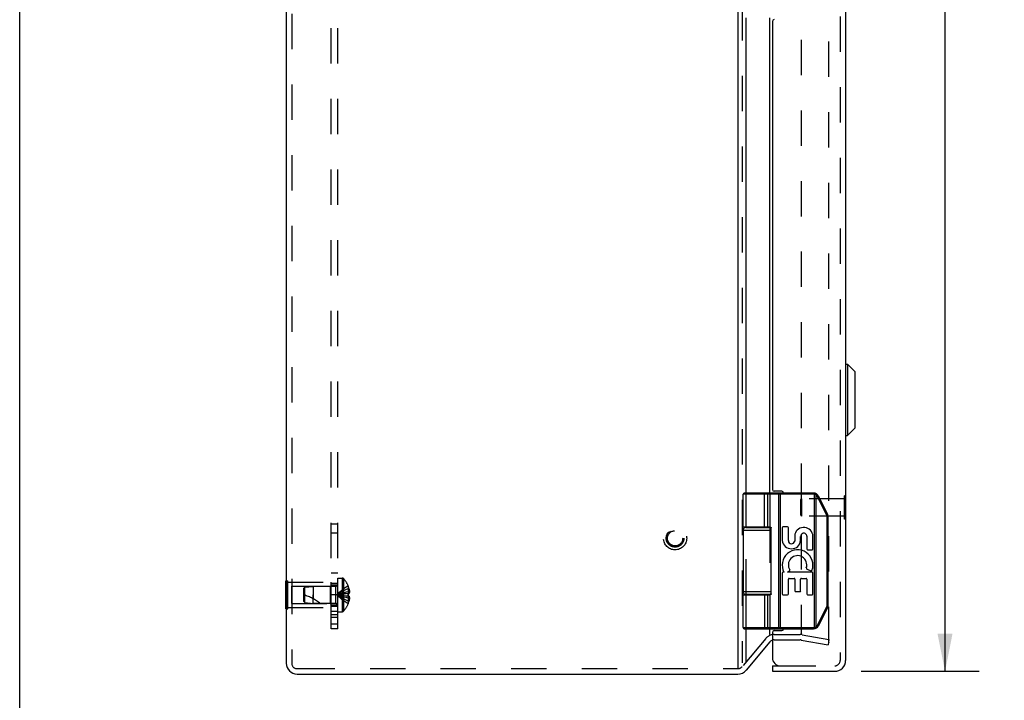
# Model space of a CAD drawing. Header units: inches. Extents: x 0 to 71, y 0 to 45.9.
# Tile 2 of 11: x 0 to 10.9, y 15.6 to 23.1. Entities that reach past the tile are written whole.
import ezdxf

# ---------------------------------------------------------------- set-up
doc = ezdxf.new("R2010")
doc.units = ezdxf.units.IN
doc.header["$LTSCALE"] = 3.902609
doc.header["$MEASUREMENT"] = 0
doc.linetypes.add('HIDDEN', pattern=[0.2, 0.1, -0.1])
doc.layers.get('0').update_dxf_attribs({"linetype": 'CONTINUOUS'})
for name, color, linetype in [('DEFAULT_2', 8, 'HIDDEN'), ('DIMENSIONS', 7, 'CONTINUOUS'), ('DOOR_ASSEMBLY', 7, 'CONTINUOUS'), ('SUBPANEL', 7, 'CONTINUOUS')]:
    doc.layers.add(name, color=color, linetype=linetype)
doc.styles.get("Standard").update_dxf_attribs({"font": 'arial.ttf'})
doc.dimstyles.new('DIMSTYLE_1', dxfattribs={"dimtxt": 0.313043, "dimasz": 0.417391, "dimexe": 0.09, "dimexo": 0.07, "dimgap": 0.0375, "dimtad": 0, "dimtih": 1, "dimtoh": 1, "dimzin": 4, "dimdsep": 46, "dimtxsty": 'Standard', "dimblk": '_FILLED', "dimblk1": '_FILLED', "dimblk2": '_FILLED', "dimcen": 0.09, "dimadec": 3, "dimazin": 1, "dimtfac": 1, "dimtdec": 3, "dimtofl": 0, "dimtmove": 0, "dimatfit": 3, "dimldrblk": '_FILLED', "dimfxl": 0, "dimtolj": 1, "dimtzin": 4, "dimarcsym": 0})

# ---------------------------------------------------------------- blocks, each defined once
blk = doc.blocks.new('_FILLED')
at = {"color": 0, "linetype": 'ByBlock'}
blk.add_solid([(0, 0), (-1, 0.2), (-1, -0.2)], dxfattribs=at)
blk = doc.blocks.new('*D14')
at = {"layer": 'DIMENSIONS', "color": 2, "linetype": 'Continuous'}
for p, q in [((9.303, 31.854), (10.606, 31.854)), ((10.23, 31.854), (10.23, 24.484)), ((10.23, 15.914), (10.23, 23.389)), ((9.303, 15.914), (10.606, 15.914))]:
    blk.add_line(p, q, dxfattribs=at)
at = {"layer": 'DIMENSIONS', "color": 2, "linetype": 'Continuous', "xscale": 0.4173913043, "yscale": 0.4173913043, "zscale": 0.4173913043}
for p, rotation in [((10.23, 31.854), 90), ((10.23, 15.914), 270)]:
    blk.add_blockref('_FILLED', p, dxfattribs=dict(at, rotation=rotation))
at = {"layer": 'DIMENSIONS', "color": 2, "linetype": 'Continuous', "insert": (10.23, 24.328), "char_height": 0.313, "width": 1.31036, "attachment_point": 2, "line_spacing_factor": 0.9}
blk.add_mtext('15.94\\PDOOR', dxfattribs=at)

msp = doc.modelspace()

# ---------------------------------------------------------------- linework, layer by layer
at = {"color": 7, "linetype": 'Continuous'}
for p, q in [((0, 0), (0, 45.913)), ((2.943, 16.915), (2.947, 16.915)), ((2.943, 16.603), (2.943, 16.915)), ((2.943, 16.759), (2.947, 16.759)), ((2.943, 16.603), (2.947, 16.603))]:
    msp.add_line(p, q, dxfattribs=at)
at = {"color": 3, "linetype": 'Continuous'}
for p, q in [((7.94, 31.863), (7.94, 15.945)), ((2.947, 31.764), (2.947, 16.004)), ((8.032, 17.884), (8.032, 23.134)), ((8.295, 17.884), (8.295, 23.134)), ((8.032, 17.504), (8.032, 17.509)), ((8.295, 17.504), (8.295, 17.508)), ((8.032, 16.759), (8.032, 16.764)), ((8.295, 16.759), (8.295, 16.764)), ((8.032, 16.009), (8.032, 16.384)), ((8.295, 16.322), (8.295, 16.384)), ((8.295, 16.24), (8.032, 15.926)), ((3.067, 15.884), (7.94, 15.884))]:
    msp.add_line(p, q, dxfattribs=at)
for centre, radius, start, end in [((8.341, 16.201), 0.06, 108.8115, 140), ((3.067, 16.004), 0.12, 180, 270), ((7.94, 16.004), 0.12, 270, 320)]:
    msp.add_arc(centre, radius, start, end, dxfattribs=at)
at = {"layer": 'DEFAULT_2', "color": 8, "linetype": 'HIDDEN'}
for p, q in [((7.986, 31.859), (7.986, 16.009)), ((3.007, 31.764), (3.007, 16.004)), ((8.64, 31.478), (8.64, 16.333)), ((8.947, 16.237), (8.947, 31.53)), ((8.032, 17.509), (8.032, 17.884)), ((8.295, 17.884), (8.295, 17.508)), ((8.032, 16.764), (8.032, 17.504)), ((8.295, 17.504), (8.295, 16.764)), ((2.947, 16.915), (2.964, 16.915)), ((2.964, 16.603), (2.964, 16.915)), ((2.964, 16.899), (3.443, 16.899)), ((3.443, 16.619), (3.443, 16.899)), ((3.518, 16.945), (3.564, 16.945)), ((3.518, 16.572), (3.518, 16.945)), ((3.564, 16.945), (3.564, 16.572)), ((3.579, 16.939), (3.579, 16.578)), ((3.005, 16.854), (3.433, 16.854)), ((3.005, 16.854), (3.005, 16.664)), ((3.143, 16.833), (3.153, 16.844)), ((3.143, 16.685), (3.143, 16.833)), ((3.153, 16.844), (3.243, 16.853)), ((3.153, 16.674), (3.153, 16.844)), ((3.49, 16.853), (3.243, 16.853)), ((3.243, 16.853), (3.243, 16.759)), ((3.433, 16.854), (3.443, 16.864)), ((3.433, 16.854), (3.433, 16.664)), ((3.49, 16.853), (3.49, 16.665)), ((3.566, 16.767), (3.546, 16.764)), ((3.587, 16.77), (3.566, 16.767)), ((3.609, 16.772), (3.587, 16.77)), ((3.631, 16.774), (3.609, 16.772)), ((3.631, 16.858), (3.631, 16.857)), ((3.631, 16.858), (3.631, 16.858)), ((3.631, 16.857), (3.631, 16.774)), ((3.631, 16.827), (3.641, 16.827)), ((3.631, 16.793), (3.646, 16.793)), ((3.631, 16.774), (3.631, 16.774)), ((3.631, 16.774), (3.641, 16.774)), ((3.631, 16.771), (3.631, 16.774)), ((2.947, 16.759), (2.964, 16.759)), ((3.005, 16.664), (3.433, 16.664)), ((3.143, 16.685), (3.153, 16.674)), ((3.153, 16.674), (3.243, 16.665)), ((3.243, 16.759), (3.243, 16.717)), ((3.243, 16.665), (3.243, 16.759)), ((3.49, 16.665), (3.243, 16.665)), ((3.433, 16.664), (3.443, 16.654)), ((3.631, 16.743), (3.609, 16.745)), ((3.631, 16.759), (3.631, 16.761)), ((3.631, 16.756), (3.631, 16.759)), ((3.631, 16.743), (3.631, 16.746)), ((3.641, 16.743), (3.631, 16.743)), ((3.631, 16.743), (3.631, 16.743)), ((3.631, 16.743), (3.631, 16.66)), ((3.631, 16.724), (3.646, 16.724)), ((3.631, 16.69), (3.641, 16.69)), ((3.631, 16.66), (3.631, 16.659)), ((3.631, 16.659), (3.631, 16.659)), ((8.032, 16.384), (8.032, 16.759)), ((8.295, 16.759), (8.295, 16.384)), ((2.947, 16.603), (2.964, 16.603)), ((2.964, 16.619), (3.443, 16.619)), ((3.518, 16.572), (3.564, 16.572)), ((8.249, 16.278), (7.986, 15.965)), ((8.341, 16.321), (8.629, 16.321)), ((8.341, 16.261), (8.629, 16.261)), ((8.64, 16.26), (8.937, 16.208)), ((8.65, 16.319), (8.947, 16.267)), ((8.947, 16.267), (8.937, 16.208)), ((3.067, 15.944), (3.093, 15.944)), ((3.093, 15.944), (7.92, 15.944)), ((7.92, 15.944), (7.94, 15.944))]:
    msp.add_line(p, q, dxfattribs=at)
for points in [[(3.631, 16.858), (3.609, 16.844), (3.587, 16.829), (3.566, 16.813), (3.546, 16.796), (3.526, 16.778), (3.507, 16.759)], [(3.631, 16.827), (3.609, 16.818), (3.587, 16.807), (3.566, 16.796), (3.546, 16.785), (3.526, 16.772), (3.507, 16.759)], [(3.631, 16.793), (3.609, 16.789), (3.587, 16.783), (3.566, 16.778), (3.546, 16.772), (3.526, 16.765), (3.507, 16.759)], [(3.546, 16.764), (3.526, 16.762), (3.507, 16.759)], [(3.546, 16.764), (3.526, 16.762), (3.507, 16.759)], [(3.631, 16.774), (3.631, 16.771), (3.631, 16.769), (3.631, 16.766), (3.631, 16.764), (3.631, 16.761), (3.631, 16.759)], [(3.631, 16.764), (3.631, 16.766), (3.631, 16.769)], [(3.641, 16.827), (3.642, 16.823), (3.643, 16.819), (3.644, 16.814), (3.644, 16.81), (3.645, 16.806), (3.645, 16.802), (3.646, 16.798), (3.646, 16.793)], [(3.646, 16.793), (3.646, 16.791), (3.645, 16.789), (3.645, 16.786), (3.644, 16.784), (3.644, 16.782), (3.643, 16.779), (3.642, 16.777), (3.641, 16.774)], [(3.587, 16.747), (3.566, 16.75), (3.546, 16.753), (3.526, 16.756), (3.507, 16.759)], [(3.631, 16.724), (3.609, 16.728), (3.587, 16.734), (3.566, 16.739), (3.546, 16.745), (3.526, 16.752), (3.507, 16.759)], [(3.631, 16.69), (3.609, 16.699), (3.587, 16.71), (3.566, 16.721), (3.546, 16.733), (3.526, 16.745), (3.507, 16.759)], [(3.631, 16.659), (3.609, 16.673), (3.587, 16.688), (3.566, 16.704), (3.546, 16.721), (3.526, 16.739), (3.507, 16.759)], [(3.609, 16.745), (3.587, 16.748), (3.566, 16.75), (3.546, 16.753), (3.526, 16.756), (3.507, 16.759)], [(3.631, 16.759), (3.631, 16.756), (3.631, 16.753), (3.631, 16.751), (3.631, 16.748), (3.631, 16.746), (3.631, 16.743)], [(3.631, 16.748), (3.631, 16.751), (3.631, 16.753)], [(3.641, 16.743), (3.642, 16.74), (3.643, 16.738), (3.644, 16.735), (3.644, 16.733), (3.645, 16.731), (3.645, 16.728), (3.646, 16.726), (3.646, 16.724)], [(3.646, 16.724), (3.646, 16.719), (3.645, 16.715), (3.645, 16.711), (3.644, 16.707), (3.644, 16.703), (3.643, 16.698), (3.642, 16.694), (3.641, 16.69)], [(8.939, 16.229), (8.939, 16.229), (8.938, 16.23)], [(8.941, 16.23), (8.94, 16.229), (8.939, 16.229)], [(8.947, 16.237), (8.947, 16.237), (8.947, 16.236), (8.947, 16.235), (8.947, 16.235), (8.946, 16.234), (8.946, 16.233), (8.946, 16.233), (8.945, 16.232), (8.945, 16.232), (8.944, 16.231), (8.944, 16.231), (8.943, 16.23), (8.943, 16.23), (8.942, 16.23), (8.941, 16.23), (8.941, 16.23)]]:
    msp.add_lwpolyline(points, dxfattribs=at)
for radius in [0.128, 0.0981, 0.094, 0.084]:
    msp.add_circle((7.246, 17.384), radius, dxfattribs=at)
for centre, radius, start, end in [((3.49, 16.881), 0.0282, 270, 360), ((3.564, 16.925), 0.02, 43.5138, 90), ((3.389, 16.759), 0.262, 22.3613, 43.5138), ((3.389, 16.759), 0.261, 15.1941, 22.0894), ((2.973, 16.213), 0.571, 52.1862, 72.6646), ((3.49, 16.636), 0.0282, 0, 90), ((3.389, 16.759), 0.262, 316.4862, 337.6387), ((3.389, 16.759), 0.261, 337.9106, 344.8059), ((3.564, 16.592), 0.02, 270, 316.4862), ((8.341, 16.201), 0.12, 90, 140), ((8.341, 16.201), 0.06, 90, 108.8115), ((8.629, 16.201), 0.12, 80, 90), ((8.629, 16.201), 0.06, 80, 90), ((3.067, 16.004), 0.06, 180, 270), ((7.94, 16.004), 0.06, 270, 320)]:
    msp.add_arc(centre, radius, start, end, dxfattribs=at)
at = {"layer": 'DOOR_ASSEMBLY', "color": 8, "linetype": 'HIDDEN'}
for p, q in [((9.071, 31.734), (9.071, 16.034)), ((8.635, 17.808), (8.645, 17.818)), ((8.635, 17.64), (8.635, 17.808)), ((9.117, 17.818), (8.645, 17.818)), ((8.645, 17.818), (8.645, 17.63)), ((9.131, 17.852), (9.117, 17.852)), ((9.117, 17.596), (9.117, 17.852)), ((8.635, 17.64), (8.645, 17.63)), ((9.117, 17.63), (8.645, 17.63)), ((9.131, 17.596), (9.117, 17.596)), ((8.411, 15.974), (9.011, 15.974))]:
    msp.add_line(p, q, dxfattribs=at)
at = {"layer": 'DOOR_ASSEMBLY', "color": 3, "linetype": 'Continuous'}
for p, q in [((9.131, 31.734), (9.131, 16.034)), ((8.321, 23.094), (8.321, 17.924)), ((8.426, 17.904), (8.341, 17.904)), ((8.321, 16.344), (8.321, 16.064)), ((8.341, 16.364), (8.426, 16.364)), ((8.321, 15.914), (9.011, 15.914))]:
    msp.add_line(p, q, dxfattribs=at)
at = {"layer": 'DOOR_ASSEMBLY', "color": 7, "linetype": 'Continuous'}
for p, q in [((9.134, 19.308), (9.153, 19.308)), ((9.134, 18.519), (9.134, 19.308)), ((9.153, 19.308), (9.236, 19.224)), ((9.153, 19.308), (9.153, 18.519)), ((9.236, 18.603), (9.236, 19.224)), ((9.238, 18.608), (9.238, 19.219)), ((9.134, 18.519), (9.153, 18.519)), ((9.153, 18.519), (9.236, 18.603)), ((8.776, 17.871), (7.998, 17.871)), ((7.998, 17.509), (7.998, 17.871)), ((8.776, 17.884), (8.011, 17.884)), ((8.229, 17.884), (8.229, 17.884)), ((8.229, 17.884), (8.229, 17.884)), ((8.229, 17.884), (8.229, 17.884)), ((8.229, 17.884), (8.229, 17.884)), ((8.229, 17.883), (8.229, 17.884)), ((8.229, 17.883), (8.229, 17.883)), ((8.235, 17.509), (8.235, 17.871)), ((8.235, 17.509), (8.235, 17.871)), ((8.271, 17.509), (8.271, 17.871)), ((8.391, 17.879), (8.391, 17.879)), ((8.391, 17.878), (8.391, 17.879)), ((8.392, 17.878), (8.391, 17.878)), ((8.391, 17.878), (8.391, 17.878)), ((8.392, 17.877), (8.392, 17.878)), ((8.392, 17.876), (8.392, 17.877)), ((8.392, 17.876), (8.392, 17.876)), ((8.392, 17.876), (8.392, 17.876)), ((8.392, 17.875), (8.392, 17.876)), ((8.392, 17.875), (8.392, 17.875)), ((8.392, 17.874), (8.392, 17.875)), ((8.392, 17.874), (8.392, 17.874)), ((8.392, 17.874), (8.392, 17.874)), ((8.392, 17.873), (8.392, 17.874)), ((8.392, 17.873), (8.392, 17.873)), ((8.392, 17.872), (8.392, 17.873)), ((8.392, 17.872), (8.392, 17.872)), ((8.392, 17.871), (8.392, 17.872)), ((8.392, 17.871), (8.392, 17.871)), ((8.392, 16.397), (8.392, 17.871)), ((8.411, 16.384), (8.411, 17.884)), ((8.776, 17.871), (8.776, 17.884)), ((8.788, 17.869), (8.791, 17.882)), ((8.788, 16.398), (8.788, 17.869)), ((8.805, 17.863), (8.806, 17.863)), ((8.805, 17.862), (8.805, 17.863)), ((8.805, 16.405), (8.805, 17.862)), ((8.806, 17.864), (8.807, 17.865)), ((8.806, 17.864), (8.806, 17.864)), ((8.806, 17.863), (8.806, 17.864)), ((8.807, 17.866), (8.808, 17.867)), ((8.807, 17.866), (8.807, 17.866)), ((8.807, 17.866), (8.807, 17.866)), ((8.807, 17.865), (8.807, 17.866)), ((8.807, 17.865), (8.807, 17.865)), ((8.808, 17.868), (8.809, 17.868)), ((8.808, 17.868), (8.808, 17.868)), ((8.808, 17.867), (8.808, 17.868)), ((8.808, 17.867), (8.808, 17.867)), ((8.808, 17.867), (8.808, 17.867)), ((8.809, 17.87), (8.809, 17.87)), ((8.809, 17.869), (8.809, 17.87)), ((8.809, 17.869), (8.809, 17.869)), ((8.809, 17.869), (8.809, 17.869)), ((8.809, 17.868), (8.809, 17.869)), ((8.809, 17.868), (8.809, 17.868)), ((8.822, 17.843), (8.823, 17.844)), ((8.923, 17.641), (8.822, 17.843)), ((8.822, 17.843), (8.822, 17.843)), ((8.823, 17.844), (8.824, 17.844)), ((8.824, 17.844), (8.825, 17.845)), ((8.825, 17.845), (8.826, 17.845)), ((8.825, 17.845), (8.825, 17.845)), ((8.826, 17.845), (8.827, 17.846)), ((8.827, 17.846), (8.828, 17.846)), ((8.827, 17.846), (8.827, 17.846)), ((8.828, 17.847), (8.829, 17.847)), ((8.828, 17.847), (8.828, 17.847)), ((8.828, 17.846), (8.828, 17.847)), ((8.829, 17.847), (8.83, 17.847)), ((8.829, 17.847), (8.829, 17.847)), ((8.829, 17.847), (8.829, 17.847)), ((8.83, 17.848), (8.83, 17.848)), ((8.83, 17.848), (8.83, 17.848)), ((8.83, 17.848), (8.83, 17.848)), ((8.83, 17.847), (8.83, 17.848)), ((8.933, 17.647), (8.832, 17.849)), ((9.135, 17.852), (9.131, 17.852)), ((9.135, 17.596), (9.135, 17.852)), ((8.923, 17.641), (8.924, 17.642)), ((8.923, 17.641), (8.923, 17.641)), ((8.924, 17.642), (8.925, 17.642)), ((8.925, 17.642), (8.926, 17.642)), ((8.926, 17.643), (8.927, 17.643)), ((8.926, 17.642), (8.926, 17.643)), ((8.927, 17.643), (8.928, 17.643)), ((8.928, 17.644), (8.929, 17.644)), ((8.928, 17.643), (8.928, 17.644)), ((8.929, 17.644), (8.93, 17.644)), ((8.929, 17.644), (8.929, 17.644)), ((8.93, 17.645), (8.931, 17.645)), ((8.93, 17.645), (8.93, 17.645)), ((8.93, 17.645), (8.93, 17.645)), ((8.93, 17.644), (8.93, 17.645)), ((8.931, 17.646), (8.931, 17.646)), ((8.931, 17.645), (8.931, 17.646)), ((8.931, 17.645), (8.931, 17.645)), ((8.931, 17.645), (8.931, 17.645)), ((8.928, 17.619), (8.939, 17.619)), ((8.928, 16.648), (8.928, 17.619)), ((8.939, 16.648), (8.939, 17.619)), ((9.135, 17.596), (9.131, 17.596)), ((7.998, 17.474), (8.309, 17.474)), ((7.998, 17.474), (7.998, 16.794)), ((8.028, 17.504), (8.307, 17.504)), ((8.078, 17.509), (8.078, 17.504)), ((8.234, 17.509), (8.234, 17.504)), ((8.309, 16.769), (8.309, 17.499)), ((8.43, 17.501), (8.43, 17.36)), ((8.49, 17.51), (8.438, 17.51)), ((8.499, 17.359), (8.499, 17.501)), ((8.569, 17.428), (8.569, 17.353)), ((8.634, 17.361), (8.634, 17.404)), ((8.703, 17.406), (8.703, 17.267)), ((8.77, 17.267), (8.77, 17.406)), ((8.711, 17.258), (8.762, 17.258)), ((8.43, 17), (8.43, 16.769)), ((8.45, 17.009), (8.438, 17.009)), ((8.487, 17.009), (8.513, 17.027)), ((8.762, 17.009), (8.487, 17.009)), ((8.704, 17.043), (8.749, 17.024)), ((8.77, 16.769), (8.77, 17)), ((8.499, 16.769), (8.499, 16.933)), ((8.507, 16.941), (8.562, 16.941)), ((8.57, 16.933), (8.57, 16.803)), ((8.634, 16.803), (8.634, 16.933)), ((8.642, 16.941), (8.694, 16.941)), ((8.703, 16.933), (8.703, 16.769)), ((8.309, 16.794), (7.998, 16.794)), ((8.579, 16.795), (8.626, 16.795)), ((7.998, 16.759), (8.289, 16.759)), ((7.998, 16.397), (7.998, 16.759)), ((8.307, 16.764), (8.028, 16.764)), ((8.078, 16.764), (8.078, 16.759)), ((8.234, 16.764), (8.234, 16.759)), ((8.271, 16.397), (8.271, 16.759)), ((8.438, 16.76), (8.49, 16.76)), ((8.711, 16.76), (8.762, 16.76)), ((8.822, 16.424), (8.923, 16.626)), ((8.832, 16.418), (8.933, 16.62)), ((8.923, 16.626), (8.924, 16.626)), ((8.924, 16.626), (8.925, 16.625)), ((8.925, 16.625), (8.925, 16.625)), ((8.925, 16.625), (8.926, 16.625)), ((8.926, 16.625), (8.926, 16.624)), ((8.926, 16.624), (8.927, 16.624)), ((8.927, 16.624), (8.928, 16.624)), ((8.928, 16.648), (8.939, 16.648)), ((8.928, 16.624), (8.928, 16.623)), ((8.928, 16.623), (8.929, 16.623)), ((8.929, 16.623), (8.929, 16.623)), ((8.929, 16.623), (8.93, 16.623)), ((8.93, 16.623), (8.93, 16.622)), ((8.93, 16.622), (8.93, 16.622)), ((8.93, 16.622), (8.93, 16.622)), ((8.93, 16.622), (8.931, 16.622)), ((8.931, 16.622), (8.931, 16.622)), ((8.931, 16.622), (8.931, 16.622)), ((8.931, 16.622), (8.931, 16.622)), ((7.998, 16.397), (8.776, 16.397)), ((8.011, 16.384), (8.776, 16.384)), ((8.229, 16.384), (8.229, 16.384)), ((8.229, 16.384), (8.229, 16.384)), ((8.229, 16.384), (8.229, 16.384)), ((8.229, 16.384), (8.229, 16.384)), ((8.229, 16.384), (8.229, 16.384)), ((8.229, 16.384), (8.229, 16.384)), ((8.229, 16.384), (8.229, 16.384)), ((8.392, 16.389), (8.391, 16.389)), ((8.391, 16.389), (8.391, 16.389)), ((8.391, 16.389), (8.391, 16.388)), ((8.392, 16.397), (8.392, 16.396)), ((8.392, 16.396), (8.392, 16.396)), ((8.392, 16.396), (8.392, 16.395)), ((8.392, 16.395), (8.392, 16.395)), ((8.392, 16.395), (8.392, 16.394)), ((8.392, 16.394), (8.392, 16.394)), ((8.392, 16.394), (8.392, 16.394)), ((8.392, 16.394), (8.392, 16.393)), ((8.392, 16.393), (8.392, 16.393)), ((8.392, 16.393), (8.392, 16.392)), ((8.392, 16.392), (8.392, 16.392)), ((8.392, 16.392), (8.392, 16.391)), ((8.392, 16.391), (8.392, 16.391)), ((8.392, 16.391), (8.392, 16.391)), ((8.392, 16.39), (8.392, 16.39)), ((8.392, 16.39), (8.392, 16.389)), ((8.776, 16.397), (8.776, 16.384)), ((8.788, 16.398), (8.791, 16.385)), ((8.805, 16.405), (8.805, 16.404)), ((8.805, 16.404), (8.806, 16.404)), ((8.806, 16.404), (8.806, 16.403)), ((8.806, 16.403), (8.806, 16.403)), ((8.806, 16.403), (8.807, 16.402)), ((8.807, 16.402), (8.807, 16.402)), ((8.807, 16.402), (8.807, 16.401)), ((8.807, 16.401), (8.807, 16.401)), ((8.807, 16.401), (8.807, 16.401)), ((8.807, 16.401), (8.808, 16.4)), ((8.808, 16.4), (8.808, 16.4)), ((8.808, 16.4), (8.808, 16.4)), ((8.808, 16.4), (8.808, 16.399)), ((8.808, 16.399), (8.808, 16.399)), ((8.808, 16.399), (8.809, 16.399)), ((8.809, 16.399), (8.809, 16.399)), ((8.809, 16.398), (8.809, 16.398)), ((8.809, 16.398), (8.809, 16.398)), ((8.822, 16.424), (8.823, 16.423)), ((8.823, 16.423), (8.823, 16.423)), ((8.823, 16.423), (8.824, 16.423)), ((8.824, 16.423), (8.825, 16.422)), ((8.825, 16.422), (8.826, 16.422)), ((8.826, 16.422), (8.826, 16.422)), ((8.826, 16.422), (8.827, 16.421)), ((8.827, 16.421), (8.827, 16.421)), ((8.827, 16.421), (8.828, 16.421)), ((8.828, 16.421), (8.828, 16.42)), ((8.828, 16.42), (8.828, 16.42)), ((8.828, 16.42), (8.829, 16.42)), ((8.829, 16.42), (8.829, 16.42)), ((8.829, 16.42), (8.829, 16.42)), ((8.829, 16.42), (8.83, 16.42)), ((8.83, 16.42), (8.83, 16.42)), ((8.83, 16.42), (8.83, 16.419)), ((8.83, 16.419), (8.83, 16.419)), ((8.321, 15.974), (8.411, 15.974)), ((8.321, 15.974), (8.321, 15.914))]:
    msp.add_line(p, q, dxfattribs=at)
for points in [[(8.235, 17.871), (8.235, 17.871), (8.235, 17.871), (8.235, 17.871), (8.235, 17.872), (8.235, 17.872), (8.235, 17.872), (8.235, 17.872), (8.235, 17.872), (8.235, 17.873), (8.235, 17.873), (8.235, 17.873), (8.235, 17.873), (8.235, 17.874), (8.235, 17.874), (8.235, 17.874), (8.235, 17.874), (8.235, 17.874), (8.235, 17.875), (8.235, 17.875), (8.235, 17.875), (8.235, 17.875), (8.235, 17.875), (8.235, 17.876), (8.235, 17.876), (8.235, 17.876), (8.235, 17.876), (8.234, 17.876), (8.234, 17.877), (8.234, 17.877), (8.234, 17.877), (8.234, 17.877), (8.234, 17.877), (8.234, 17.878), (8.234, 17.878), (8.234, 17.878), (8.234, 17.878), (8.234, 17.878), (8.234, 17.878), (8.234, 17.879), (8.234, 17.879), (8.234, 17.879), (8.234, 17.879), (8.233, 17.879), (8.233, 17.879), (8.233, 17.88), (8.233, 17.88), (8.233, 17.88), (8.233, 17.88), (8.233, 17.88), (8.233, 17.88), (8.233, 17.88), (8.233, 17.881), (8.233, 17.881), (8.233, 17.881), (8.233, 17.881), (8.232, 17.881), (8.232, 17.881), (8.232, 17.881), (8.232, 17.881), (8.232, 17.882), (8.232, 17.882), (8.232, 17.882), (8.232, 17.882), (8.232, 17.882), (8.232, 17.882), (8.231, 17.882), (8.231, 17.882), (8.231, 17.882), (8.231, 17.883), (8.231, 17.883), (8.231, 17.883), (8.231, 17.883), (8.231, 17.883), (8.231, 17.883), (8.231, 17.883), (8.23, 17.883), (8.23, 17.883), (8.23, 17.883), (8.23, 17.883), (8.23, 17.883), (8.23, 17.883), (8.23, 17.883), (8.23, 17.883), (8.23, 17.883), (8.23, 17.883), (8.229, 17.883)], [(8.235, 17.871), (8.235, 17.871), (8.235, 17.871), (8.235, 17.871), (8.235, 17.872), (8.235, 17.872), (8.235, 17.872), (8.235, 17.872), (8.235, 17.872), (8.235, 17.873), (8.235, 17.873), (8.235, 17.873), (8.235, 17.873), (8.235, 17.874), (8.235, 17.874), (8.235, 17.874), (8.235, 17.874), (8.235, 17.874), (8.235, 17.875), (8.235, 17.875), (8.235, 17.875), (8.235, 17.875), (8.235, 17.875), (8.235, 17.876), (8.235, 17.876), (8.235, 17.876), (8.235, 17.876), (8.235, 17.876), (8.234, 17.877), (8.234, 17.877), (8.234, 17.877), (8.234, 17.877), (8.234, 17.877), (8.234, 17.878), (8.234, 17.878), (8.234, 17.878), (8.234, 17.878), (8.234, 17.878), (8.234, 17.878), (8.234, 17.879), (8.234, 17.879), (8.234, 17.879), (8.234, 17.879), (8.234, 17.879), (8.233, 17.879), (8.233, 17.88), (8.233, 17.88), (8.233, 17.88), (8.233, 17.88), (8.233, 17.88), (8.233, 17.88), (8.233, 17.88), (8.233, 17.881), (8.233, 17.881), (8.233, 17.881), (8.233, 17.881), (8.232, 17.881), (8.232, 17.881), (8.232, 17.881), (8.232, 17.881), (8.232, 17.882), (8.232, 17.882), (8.232, 17.882), (8.232, 17.882), (8.232, 17.882), (8.232, 17.882), (8.232, 17.882), (8.231, 17.882), (8.231, 17.882), (8.231, 17.883), (8.231, 17.883), (8.231, 17.883), (8.231, 17.883), (8.231, 17.883), (8.231, 17.883), (8.231, 17.883), (8.231, 17.883), (8.23, 17.883), (8.23, 17.883), (8.23, 17.883), (8.23, 17.883), (8.23, 17.883), (8.23, 17.883), (8.23, 17.883), (8.23, 17.883), (8.23, 17.883), (8.229, 17.883), (8.229, 17.883)], [(8.271, 17.871), (8.271, 17.871), (8.271, 17.871), (8.271, 17.871), (8.271, 17.871), (8.271, 17.872), (8.271, 17.872), (8.271, 17.872), (8.271, 17.872), (8.271, 17.872), (8.271, 17.873), (8.271, 17.873), (8.271, 17.873), (8.271, 17.873), (8.271, 17.874), (8.271, 17.874), (8.271, 17.874), (8.271, 17.874), (8.271, 17.874), (8.271, 17.875), (8.271, 17.875), (8.271, 17.875), (8.271, 17.875), (8.27, 17.875), (8.27, 17.876), (8.27, 17.876), (8.27, 17.876), (8.27, 17.876), (8.27, 17.876), (8.27, 17.877), (8.27, 17.877), (8.27, 17.877), (8.27, 17.877), (8.27, 17.877), (8.27, 17.878), (8.27, 17.878), (8.269, 17.878), (8.269, 17.878), (8.269, 17.878), (8.269, 17.878), (8.269, 17.879), (8.269, 17.879), (8.269, 17.879), (8.269, 17.879), (8.269, 17.879), (8.269, 17.879), (8.268, 17.88), (8.268, 17.88), (8.268, 17.88), (8.268, 17.88), (8.268, 17.88), (8.268, 17.88), (8.268, 17.88), (8.268, 17.881), (8.267, 17.881), (8.267, 17.881), (8.267, 17.881), (8.267, 17.881), (8.267, 17.881), (8.267, 17.881), (8.267, 17.881), (8.266, 17.882), (8.266, 17.882), (8.266, 17.882), (8.266, 17.882), (8.266, 17.882), (8.266, 17.882), (8.266, 17.882), (8.265, 17.882), (8.265, 17.882), (8.265, 17.883), (8.265, 17.883), (8.265, 17.883), (8.265, 17.883), (8.265, 17.883), (8.264, 17.883), (8.264, 17.883), (8.264, 17.883), (8.264, 17.883), (8.264, 17.883), (8.264, 17.883), (8.263, 17.883), (8.263, 17.883), (8.263, 17.883), (8.263, 17.883), (8.263, 17.883), (8.263, 17.883), (8.262, 17.883), (8.262, 17.883), (8.262, 17.883), (8.262, 17.884), (8.262, 17.884), (8.262, 17.884), (8.262, 17.884), (8.261, 17.884)], [(8.391, 17.879), (8.391, 17.879), (8.391, 17.879), (8.391, 17.88), (8.391, 17.88), (8.391, 17.88), (8.391, 17.88), (8.391, 17.88), (8.391, 17.88), (8.391, 17.88), (8.391, 17.881), (8.391, 17.881), (8.391, 17.881), (8.391, 17.881), (8.391, 17.881), (8.391, 17.881), (8.391, 17.881), (8.391, 17.881), (8.391, 17.882), (8.391, 17.882), (8.391, 17.882), (8.391, 17.882), (8.391, 17.882), (8.391, 17.882), (8.391, 17.882), (8.391, 17.882), (8.391, 17.882), (8.391, 17.883), (8.391, 17.883), (8.391, 17.883), (8.391, 17.883), (8.391, 17.883), (8.39, 17.883), (8.39, 17.883), (8.39, 17.883), (8.39, 17.883), (8.39, 17.883), (8.39, 17.883), (8.39, 17.883), (8.39, 17.883), (8.39, 17.883), (8.39, 17.883), (8.39, 17.883), (8.39, 17.883), (8.39, 17.883), (8.39, 17.883), (8.39, 17.883), (8.39, 17.884), (8.39, 17.884), (8.39, 17.884), (8.39, 17.884), (8.39, 17.884)], [(8.392, 17.877), (8.392, 17.877), (8.392, 17.877)], [(8.805, 17.862), (8.804, 17.863), (8.804, 17.863), (8.803, 17.863), (8.803, 17.863), (8.802, 17.864), (8.802, 17.864), (8.801, 17.864), (8.801, 17.864), (8.8, 17.865), (8.8, 17.865), (8.799, 17.865), (8.799, 17.865), (8.798, 17.866), (8.798, 17.866), (8.797, 17.866), (8.797, 17.866), (8.796, 17.867), (8.795, 17.867), (8.795, 17.867), (8.794, 17.867), (8.794, 17.867), (8.793, 17.868), (8.793, 17.868), (8.792, 17.868), (8.792, 17.868), (8.791, 17.868), (8.79, 17.868), (8.79, 17.869), (8.789, 17.869), (8.789, 17.869), (8.788, 17.869), (8.788, 17.869)], [(8.822, 17.843), (8.822, 17.844), (8.821, 17.844), (8.821, 17.845), (8.821, 17.845), (8.82, 17.846), (8.82, 17.846), (8.82, 17.846), (8.82, 17.847), (8.819, 17.847), (8.819, 17.848), (8.819, 17.848), (8.819, 17.849), (8.818, 17.849), (8.818, 17.85), (8.818, 17.85), (8.817, 17.85), (8.817, 17.851), (8.817, 17.851), (8.816, 17.852), (8.816, 17.852), (8.816, 17.853), (8.815, 17.853), (8.815, 17.853), (8.815, 17.854), (8.814, 17.854), (8.814, 17.855), (8.814, 17.855), (8.813, 17.855), (8.813, 17.856), (8.812, 17.856), (8.812, 17.857), (8.812, 17.857), (8.811, 17.857), (8.811, 17.858), (8.81, 17.858), (8.81, 17.858), (8.81, 17.859), (8.809, 17.859), (8.809, 17.859), (8.808, 17.86), (8.808, 17.86), (8.808, 17.86), (8.807, 17.861), (8.807, 17.861), (8.806, 17.861), (8.806, 17.862), (8.805, 17.862), (8.805, 17.862)], [(8.809, 17.87), (8.809, 17.87), (8.81, 17.87), (8.81, 17.87), (8.81, 17.87), (8.81, 17.87), (8.81, 17.871), (8.81, 17.871), (8.81, 17.871), (8.81, 17.871), (8.81, 17.871), (8.81, 17.871), (8.81, 17.871), (8.81, 17.871), (8.81, 17.871), (8.81, 17.872), (8.81, 17.872), (8.81, 17.872), (8.81, 17.872), (8.81, 17.872), (8.81, 17.872), (8.81, 17.872), (8.81, 17.872), (8.81, 17.872), (8.81, 17.872), (8.81, 17.872), (8.81, 17.872), (8.81, 17.872), (8.81, 17.873), (8.81, 17.873), (8.81, 17.873), (8.81, 17.873), (8.81, 17.873), (8.81, 17.873), (8.81, 17.873), (8.81, 17.873), (8.81, 17.873), (8.81, 17.873), (8.81, 17.873), (8.81, 17.873), (8.81, 17.873), (8.81, 17.873), (8.81, 17.873), (8.81, 17.873)], [(8.83, 17.848), (8.83, 17.848), (8.83, 17.848), (8.831, 17.848), (8.831, 17.848), (8.831, 17.848), (8.831, 17.848), (8.831, 17.848), (8.831, 17.848), (8.831, 17.848), (8.831, 17.848), (8.831, 17.848), (8.831, 17.849), (8.831, 17.849), (8.831, 17.849), (8.831, 17.849), (8.831, 17.849), (8.831, 17.849), (8.831, 17.849), (8.831, 17.849), (8.831, 17.849), (8.832, 17.849), (8.832, 17.849), (8.832, 17.849), (8.832, 17.849), (8.832, 17.849), (8.832, 17.849), (8.832, 17.849), (8.832, 17.849), (8.832, 17.849), (8.832, 17.849)], [(8.928, 17.619), (8.928, 17.619), (8.928, 17.62), (8.928, 17.62), (8.928, 17.621), (8.928, 17.622), (8.928, 17.622), (8.928, 17.623), (8.928, 17.623), (8.928, 17.624), (8.928, 17.624), (8.928, 17.625), (8.928, 17.625), (8.928, 17.626), (8.928, 17.626), (8.927, 17.627), (8.927, 17.627), (8.927, 17.628), (8.927, 17.629), (8.927, 17.629), (8.927, 17.63), (8.927, 17.63), (8.927, 17.631), (8.927, 17.631), (8.926, 17.632), (8.926, 17.632), (8.926, 17.633), (8.926, 17.633), (8.926, 17.634), (8.926, 17.634), (8.925, 17.635), (8.925, 17.635), (8.925, 17.636), (8.925, 17.636), (8.925, 17.637), (8.924, 17.637), (8.924, 17.638), (8.924, 17.638), (8.924, 17.639), (8.924, 17.639), (8.923, 17.64), (8.923, 17.64), (8.923, 17.641)], [(8.931, 17.646), (8.932, 17.646), (8.932, 17.646), (8.932, 17.646), (8.932, 17.646), (8.932, 17.646), (8.932, 17.646), (8.932, 17.646), (8.932, 17.646), (8.932, 17.646), (8.932, 17.646), (8.932, 17.646), (8.932, 17.646), (8.932, 17.646), (8.932, 17.646), (8.932, 17.646), (8.932, 17.646), (8.933, 17.646), (8.933, 17.646), (8.933, 17.646), (8.933, 17.647), (8.933, 17.647), (8.933, 17.647), (8.933, 17.647), (8.933, 17.647), (8.933, 17.647), (8.933, 17.647), (8.933, 17.647), (8.933, 17.647), (8.933, 17.647), (8.933, 17.647)], [(7.998, 17.509), (8.289, 17.509), (8.29, 17.509), (8.291, 17.509), (8.291, 17.508), (8.292, 17.508), (8.293, 17.508), (8.293, 17.508), (8.294, 17.508), (8.294, 17.508), (8.295, 17.508), (8.296, 17.508), (8.296, 17.508), (8.297, 17.508), (8.297, 17.508), (8.297, 17.508), (8.298, 17.508), (8.298, 17.508), (8.299, 17.508), (8.299, 17.508), (8.299, 17.507), (8.3, 17.507), (8.3, 17.507), (8.301, 17.507), (8.301, 17.507), (8.301, 17.507), (8.302, 17.507), (8.302, 17.507), (8.302, 17.507), (8.302, 17.506), (8.303, 17.506), (8.303, 17.506), (8.303, 17.506), (8.303, 17.506), (8.304, 17.506), (8.304, 17.506), (8.304, 17.506), (8.304, 17.506), (8.305, 17.505), (8.305, 17.505), (8.305, 17.505), (8.305, 17.505), (8.305, 17.505), (8.306, 17.505), (8.306, 17.505), (8.306, 17.505), (8.306, 17.504), (8.306, 17.504), (8.306, 17.504), (8.306, 17.504), (8.307, 17.504), (8.307, 17.504), (8.307, 17.504), (8.307, 17.504), (8.307, 17.503), (8.307, 17.503), (8.307, 17.503), (8.307, 17.503), (8.308, 17.503), (8.308, 17.503), (8.308, 17.503), (8.308, 17.503), (8.308, 17.503), (8.308, 17.502), (8.308, 17.502), (8.308, 17.502), (8.308, 17.502), (8.308, 17.502), (8.308, 17.502), (8.308, 17.502), (8.308, 17.502), (8.309, 17.501), (8.309, 17.501), (8.309, 17.501), (8.309, 17.501), (8.309, 17.501), (8.309, 17.501), (8.309, 17.501), (8.309, 17.501), (8.309, 17.501), (8.309, 17.5), (8.309, 17.5), (8.309, 17.5), (8.309, 17.5), (8.309, 17.5), (8.309, 17.5), (8.309, 17.5), (8.309, 17.5), (8.309, 17.5), (8.309, 17.499), (8.309, 17.499), (8.309, 17.499), (8.309, 17.499), (8.309, 17.499), (8.309, 17.499), (8.309, 17.499), (8.309, 17.499), (8.309, 17.499), (8.309, 17.499)], [(8.309, 16.769), (8.309, 16.768), (8.309, 16.768), (8.309, 16.768), (8.309, 16.768), (8.309, 16.768), (8.309, 16.768), (8.309, 16.768), (8.309, 16.768), (8.309, 16.768), (8.309, 16.767), (8.309, 16.767), (8.309, 16.767), (8.309, 16.767), (8.309, 16.767), (8.309, 16.767), (8.309, 16.767), (8.309, 16.767), (8.309, 16.767), (8.309, 16.766), (8.309, 16.766), (8.309, 16.766), (8.309, 16.766), (8.309, 16.766), (8.309, 16.766), (8.309, 16.766), (8.309, 16.766), (8.309, 16.766), (8.308, 16.765), (8.308, 16.765), (8.308, 16.765), (8.308, 16.765), (8.308, 16.765), (8.308, 16.765), (8.308, 16.765), (8.308, 16.765), (8.308, 16.765), (8.308, 16.764), (8.308, 16.764), (8.308, 16.764), (8.308, 16.764), (8.307, 16.764), (8.307, 16.764), (8.307, 16.764), (8.307, 16.764), (8.307, 16.763), (8.307, 16.763), (8.307, 16.763), (8.307, 16.763), (8.306, 16.763), (8.306, 16.763), (8.306, 16.763), (8.306, 16.763), (8.306, 16.762), (8.306, 16.762), (8.306, 16.762), (8.305, 16.762), (8.305, 16.762), (8.305, 16.762), (8.305, 16.762), (8.305, 16.762), (8.304, 16.762), (8.304, 16.761), (8.304, 16.761), (8.304, 16.761), (8.303, 16.761), (8.303, 16.761), (8.303, 16.761), (8.303, 16.761), (8.302, 16.761), (8.302, 16.76), (8.302, 16.76), (8.302, 16.76), (8.301, 16.76), (8.301, 16.76), (8.301, 16.76), (8.3, 16.76), (8.3, 16.76), (8.299, 16.76), (8.299, 16.76), (8.299, 16.759), (8.298, 16.759), (8.298, 16.759), (8.297, 16.759), (8.297, 16.759), (8.297, 16.759), (8.296, 16.759), (8.296, 16.759), (8.295, 16.759), (8.294, 16.759), (8.294, 16.759), (8.293, 16.759), (8.293, 16.759), (8.292, 16.759), (8.291, 16.759), (8.291, 16.759), (8.29, 16.759), (8.289, 16.759)], [(8.235, 16.759), (8.235, 16.396), (8.235, 16.396), (8.235, 16.396), (8.235, 16.396), (8.235, 16.395), (8.235, 16.395), (8.235, 16.395), (8.235, 16.395), (8.235, 16.395), (8.235, 16.394), (8.235, 16.394), (8.235, 16.394), (8.235, 16.394), (8.235, 16.394), (8.235, 16.393), (8.235, 16.393), (8.235, 16.393), (8.235, 16.393), (8.235, 16.392), (8.235, 16.392), (8.235, 16.392), (8.235, 16.392), (8.235, 16.392), (8.235, 16.391), (8.235, 16.391), (8.235, 16.391), (8.235, 16.391), (8.234, 16.391), (8.234, 16.39), (8.234, 16.39), (8.234, 16.39), (8.234, 16.39), (8.234, 16.39), (8.234, 16.39), (8.234, 16.389), (8.234, 16.389), (8.234, 16.389), (8.234, 16.389), (8.234, 16.389), (8.234, 16.388), (8.234, 16.388), (8.234, 16.388), (8.234, 16.388), (8.233, 16.388), (8.233, 16.388), (8.233, 16.387), (8.233, 16.387), (8.233, 16.387), (8.233, 16.387), (8.233, 16.387), (8.233, 16.387), (8.233, 16.387), (8.233, 16.386), (8.233, 16.386), (8.233, 16.386), (8.233, 16.386), (8.232, 16.386), (8.232, 16.386), (8.232, 16.386), (8.232, 16.386), (8.232, 16.385), (8.232, 16.385), (8.232, 16.385), (8.232, 16.385), (8.232, 16.385), (8.232, 16.385), (8.231, 16.385), (8.231, 16.385), (8.231, 16.385), (8.231, 16.385), (8.231, 16.384), (8.231, 16.384), (8.231, 16.384), (8.231, 16.384), (8.231, 16.384), (8.231, 16.384), (8.23, 16.384), (8.23, 16.384), (8.23, 16.384), (8.23, 16.384), (8.23, 16.384), (8.23, 16.384), (8.23, 16.384), (8.23, 16.384), (8.23, 16.384), (8.23, 16.384), (8.229, 16.384)], [(8.235, 16.759), (8.235, 16.396), (8.235, 16.396), (8.235, 16.396), (8.235, 16.396), (8.235, 16.395), (8.235, 16.395), (8.235, 16.395), (8.235, 16.395), (8.235, 16.395), (8.235, 16.394), (8.235, 16.394), (8.235, 16.394), (8.235, 16.394), (8.235, 16.394), (8.235, 16.393), (8.235, 16.393), (8.235, 16.393), (8.235, 16.393), (8.235, 16.392), (8.235, 16.392), (8.235, 16.392), (8.235, 16.392), (8.235, 16.392), (8.235, 16.391), (8.235, 16.391), (8.235, 16.391), (8.235, 16.391), (8.235, 16.391), (8.234, 16.39), (8.234, 16.39), (8.234, 16.39), (8.234, 16.39), (8.234, 16.39), (8.234, 16.39), (8.234, 16.389), (8.234, 16.389), (8.234, 16.389), (8.234, 16.389), (8.234, 16.389), (8.234, 16.388), (8.234, 16.388), (8.234, 16.388), (8.234, 16.388), (8.234, 16.388), (8.233, 16.388), (8.233, 16.387), (8.233, 16.387), (8.233, 16.387), (8.233, 16.387), (8.233, 16.387), (8.233, 16.387), (8.233, 16.387), (8.233, 16.386), (8.233, 16.386), (8.233, 16.386), (8.233, 16.386), (8.232, 16.386), (8.232, 16.386), (8.232, 16.386), (8.232, 16.386), (8.232, 16.385), (8.232, 16.385), (8.232, 16.385), (8.232, 16.385), (8.232, 16.385), (8.232, 16.385), (8.232, 16.385), (8.231, 16.385), (8.231, 16.385), (8.231, 16.385), (8.231, 16.384), (8.231, 16.384), (8.231, 16.384), (8.231, 16.384), (8.231, 16.384), (8.231, 16.384), (8.231, 16.384), (8.23, 16.384), (8.23, 16.384), (8.23, 16.384), (8.23, 16.384), (8.23, 16.384), (8.23, 16.384), (8.23, 16.384), (8.23, 16.384), (8.23, 16.384), (8.229, 16.384)], [(8.923, 16.626), (8.923, 16.627), (8.923, 16.627), (8.924, 16.628), (8.924, 16.628), (8.924, 16.629), (8.924, 16.629), (8.924, 16.63), (8.925, 16.63), (8.925, 16.631), (8.925, 16.631), (8.925, 16.632), (8.925, 16.632), (8.926, 16.633), (8.926, 16.633), (8.926, 16.634), (8.926, 16.634), (8.926, 16.635), (8.926, 16.635), (8.927, 16.636), (8.927, 16.636), (8.927, 16.637), (8.927, 16.637), (8.927, 16.638), (8.927, 16.639), (8.927, 16.639), (8.927, 16.64), (8.927, 16.64), (8.928, 16.641), (8.928, 16.641), (8.928, 16.642), (8.928, 16.642), (8.928, 16.643), (8.928, 16.643), (8.928, 16.644), (8.928, 16.644), (8.928, 16.645), (8.928, 16.646), (8.928, 16.646), (8.928, 16.647), (8.928, 16.647), (8.928, 16.648), (8.928, 16.648)], [(8.931, 16.622), (8.931, 16.621), (8.932, 16.621), (8.932, 16.621), (8.932, 16.621), (8.932, 16.621), (8.932, 16.621), (8.932, 16.621), (8.932, 16.621), (8.932, 16.621), (8.932, 16.621), (8.932, 16.621), (8.932, 16.621), (8.932, 16.621), (8.932, 16.621), (8.932, 16.621), (8.932, 16.621), (8.932, 16.621), (8.933, 16.621), (8.933, 16.621), (8.933, 16.621), (8.933, 16.621), (8.933, 16.621), (8.933, 16.62), (8.933, 16.62), (8.933, 16.62), (8.933, 16.62), (8.933, 16.62), (8.933, 16.62), (8.933, 16.62), (8.933, 16.62), (8.933, 16.62)], [(8.271, 16.397), (8.271, 16.396), (8.271, 16.396), (8.271, 16.396), (8.271, 16.396), (8.271, 16.395), (8.271, 16.395), (8.271, 16.395), (8.271, 16.395), (8.271, 16.395), (8.271, 16.394), (8.271, 16.394), (8.271, 16.394), (8.271, 16.394), (8.271, 16.394), (8.271, 16.393), (8.271, 16.393), (8.271, 16.393), (8.271, 16.393), (8.271, 16.392), (8.271, 16.392), (8.271, 16.392), (8.271, 16.392), (8.27, 16.392), (8.27, 16.391), (8.27, 16.391), (8.27, 16.391), (8.27, 16.391), (8.27, 16.391), (8.27, 16.39), (8.27, 16.39), (8.27, 16.39), (8.27, 16.39), (8.27, 16.39), (8.27, 16.39), (8.27, 16.389), (8.269, 16.389), (8.269, 16.389), (8.269, 16.389), (8.269, 16.389), (8.269, 16.388), (8.269, 16.388), (8.269, 16.388), (8.269, 16.388), (8.269, 16.388), (8.269, 16.388), (8.268, 16.387), (8.268, 16.387), (8.268, 16.387), (8.268, 16.387), (8.268, 16.387), (8.268, 16.387), (8.268, 16.387), (8.268, 16.386), (8.267, 16.386), (8.267, 16.386), (8.267, 16.386), (8.267, 16.386), (8.267, 16.386), (8.267, 16.386), (8.267, 16.386), (8.266, 16.385), (8.266, 16.385), (8.266, 16.385), (8.266, 16.385), (8.266, 16.385), (8.266, 16.385), (8.266, 16.385), (8.265, 16.385), (8.265, 16.385), (8.265, 16.385), (8.265, 16.384), (8.265, 16.384), (8.265, 16.384), (8.265, 16.384), (8.264, 16.384), (8.264, 16.384), (8.264, 16.384), (8.264, 16.384), (8.264, 16.384), (8.264, 16.384), (8.263, 16.384), (8.263, 16.384), (8.263, 16.384), (8.263, 16.384), (8.263, 16.384), (8.263, 16.384), (8.262, 16.384), (8.262, 16.384), (8.262, 16.384), (8.262, 16.384), (8.262, 16.384), (8.262, 16.384), (8.262, 16.384), (8.261, 16.384)], [(8.391, 16.388), (8.391, 16.388), (8.391, 16.388), (8.391, 16.388), (8.391, 16.387), (8.391, 16.387), (8.391, 16.387), (8.391, 16.387), (8.391, 16.387), (8.391, 16.387), (8.391, 16.387), (8.391, 16.386), (8.391, 16.386), (8.391, 16.386), (8.391, 16.386), (8.391, 16.386), (8.391, 16.386), (8.391, 16.386), (8.391, 16.386), (8.391, 16.385), (8.391, 16.385), (8.391, 16.385), (8.391, 16.385), (8.391, 16.385), (8.391, 16.385), (8.391, 16.385), (8.391, 16.385), (8.391, 16.385), (8.391, 16.385), (8.391, 16.384), (8.391, 16.384), (8.391, 16.384), (8.391, 16.384), (8.39, 16.384), (8.39, 16.384), (8.39, 16.384), (8.39, 16.384), (8.39, 16.384), (8.39, 16.384), (8.39, 16.384), (8.39, 16.384), (8.39, 16.384), (8.39, 16.384), (8.39, 16.384), (8.39, 16.384), (8.39, 16.384), (8.39, 16.384), (8.39, 16.384), (8.39, 16.384), (8.39, 16.384), (8.39, 16.384), (8.39, 16.384), (8.39, 16.384)], [(8.392, 16.391), (8.392, 16.39), (8.392, 16.39)], [(8.788, 16.398), (8.788, 16.398), (8.789, 16.398), (8.789, 16.398), (8.79, 16.399), (8.79, 16.399), (8.791, 16.399), (8.792, 16.399), (8.792, 16.399), (8.793, 16.399), (8.793, 16.4), (8.794, 16.4), (8.794, 16.4), (8.795, 16.4), (8.795, 16.4), (8.796, 16.401), (8.797, 16.401), (8.797, 16.401), (8.798, 16.401), (8.798, 16.401), (8.799, 16.402), (8.799, 16.402), (8.8, 16.402), (8.8, 16.402), (8.801, 16.403), (8.801, 16.403), (8.802, 16.403), (8.802, 16.403), (8.803, 16.404), (8.803, 16.404), (8.804, 16.404), (8.804, 16.405), (8.805, 16.405)], [(8.805, 16.405), (8.805, 16.405), (8.806, 16.405), (8.806, 16.406), (8.807, 16.406), (8.807, 16.406), (8.808, 16.407), (8.808, 16.407), (8.808, 16.407), (8.809, 16.408), (8.809, 16.408), (8.81, 16.408), (8.81, 16.409), (8.81, 16.409), (8.811, 16.409), (8.811, 16.41), (8.812, 16.41), (8.812, 16.411), (8.812, 16.411), (8.813, 16.411), (8.813, 16.412), (8.814, 16.412), (8.814, 16.412), (8.814, 16.413), (8.815, 16.413), (8.815, 16.414), (8.815, 16.414), (8.816, 16.414), (8.816, 16.415), (8.816, 16.415), (8.817, 16.416), (8.817, 16.416), (8.817, 16.417), (8.818, 16.417), (8.818, 16.417), (8.818, 16.418), (8.819, 16.418), (8.819, 16.419), (8.819, 16.419), (8.819, 16.42), (8.82, 16.42), (8.82, 16.421), (8.82, 16.421), (8.82, 16.422), (8.821, 16.422), (8.821, 16.422), (8.821, 16.423), (8.822, 16.423), (8.822, 16.424)], [(8.809, 16.399), (8.809, 16.398), (8.809, 16.398)], [(8.809, 16.398), (8.809, 16.397), (8.809, 16.397), (8.809, 16.397), (8.81, 16.397), (8.81, 16.397), (8.81, 16.397), (8.81, 16.397), (8.81, 16.396), (8.81, 16.396), (8.81, 16.396), (8.81, 16.396), (8.81, 16.396), (8.81, 16.396), (8.81, 16.396), (8.81, 16.396), (8.81, 16.396), (8.81, 16.396), (8.81, 16.395), (8.81, 16.395), (8.81, 16.395), (8.81, 16.395), (8.81, 16.395), (8.81, 16.395), (8.81, 16.395), (8.81, 16.395), (8.81, 16.395), (8.81, 16.395), (8.81, 16.395), (8.81, 16.395), (8.81, 16.395), (8.81, 16.394), (8.81, 16.394), (8.81, 16.394), (8.81, 16.394), (8.81, 16.394), (8.81, 16.394), (8.81, 16.394), (8.81, 16.394), (8.81, 16.394), (8.81, 16.394), (8.81, 16.394), (8.81, 16.394), (8.81, 16.394), (8.81, 16.394), (8.81, 16.394)], [(8.83, 16.419), (8.83, 16.419), (8.83, 16.419), (8.83, 16.419), (8.831, 16.419), (8.831, 16.419), (8.831, 16.419), (8.831, 16.419), (8.831, 16.419), (8.831, 16.419), (8.831, 16.419), (8.831, 16.419), (8.831, 16.419), (8.831, 16.419), (8.831, 16.419), (8.831, 16.418), (8.831, 16.418), (8.831, 16.418), (8.831, 16.418), (8.831, 16.418), (8.831, 16.418), (8.831, 16.418), (8.832, 16.418), (8.832, 16.418), (8.832, 16.418), (8.832, 16.418), (8.832, 16.418), (8.832, 16.418), (8.832, 16.418), (8.832, 16.418), (8.832, 16.418), (8.832, 16.418)]]:
    msp.add_lwpolyline(points, dxfattribs=at)
at = {"layer": 'DOOR_ASSEMBLY', "color": 3, "linetype": 'Continuous'}
for centre, radius, start, end in [((8.341, 23.094), 0.02, 90, 180), ((8.341, 17.924), 0.02, 180, 270), ((8.426, 17.884), 0.02, 0, 90), ((8.341, 16.344), 0.02, 90, 180), ((8.426, 16.384), 0.02, 270, 360), ((8.411, 16.064), 0.09, 180, 270), ((9.011, 16.034), 0.12, 270, 360)]:
    msp.add_arc(centre, radius, start, end, dxfattribs=at)
at = {"layer": 'DOOR_ASSEMBLY', "color": 7, "linetype": 'Continuous'}
for centre, radius, start, end in [((9.134, 19.305), 0.00305, 90, 180), ((9.231, 19.219), 0.0071, 360, 45), ((9.134, 18.523), 0.00305, 180, 270), ((9.231, 18.608), 0.0071, 315, 0), ((8.011, 17.871), 0.013, 90, 180), ((8.776, 17.821), 0.0625, 26.565, 90), ((8.776, 17.821), 0.0495, 76.056, 90), ((8.877, 17.619), 0.0625, 360, 26.5651), ((8.028, 17.474), 0.03, 90, 180), ((8.283, 17.474), 0.03, 30.1277, 90), ((8.438, 17.501), 0.0084, 90, 180), ((8.49, 17.501), 0.0084, 0, 90), ((8.668, 17.402), 0.102, 2.5311, 165.2013), ((8.669, 17.406), 0.0343, 0, 183.9372), ((8.532, 17.37), 0.102, 185.6616, 354.9365), ((8.534, 17.359), 0.0353, 180, 349.421), ((8.6, 17.088), 0.17, 339.2967, 207.8817), ((8.711, 17.267), 0.0084, 180, 270), ((8.762, 17.267), 0.0084, 270, 360), ((8.6, 17.09), 0.102, 341.514, 212.9235), ((8.438, 17), 0.0084, 90, 180), ((8.51, 17.031), 0.0055, 305.0553, 32.9235), ((8.708, 17.054), 0.0112, 161.514, 247.3019), ((8.752, 17.031), 0.00764, 246.3656, 339.2967), ((8.762, 17), 0.0084, 0, 90), ((8.507, 16.933), 0.0084, 90, 180), ((8.562, 16.933), 0.0084, 0, 90), ((8.642, 16.933), 0.0084, 90, 180), ((8.694, 16.933), 0.0084, 0, 90), ((8.028, 16.794), 0.03, 180, 270), ((8.283, 16.794), 0.03, 270, 329.8723), ((8.438, 16.769), 0.0084, 180, 270), ((8.49, 16.769), 0.0084, 270, 360), ((8.579, 16.803), 0.0084, 180, 270), ((8.626, 16.803), 0.0084, 270, 360), ((8.711, 16.769), 0.0084, 180, 270), ((8.762, 16.769), 0.0084, 270, 360), ((8.877, 16.648), 0.0625, 333.4349, 0), ((8.011, 16.397), 0.013, 180, 270), ((8.776, 16.446), 0.0625, 270, 333.435), ((8.776, 16.446), 0.0495, 270, 283.944)]:
    msp.add_arc(centre, radius, start, end, dxfattribs=at)
at = {"layer": 'DOOR_ASSEMBLY', "color": 8, "linetype": 'HIDDEN'}
msp.add_arc((9.011, 16.034), 0.06, 270, 360, dxfattribs=at)
at = {"layer": 'SUBPANEL', "color": 8, "linetype": 'HIDDEN'}
for p, q in [((3.443, 16.384), (3.443, 31.384)), ((3.518, 16.384), (3.518, 31.384)), ((3.518, 17.541), (3.443, 17.541)), ((3.518, 17.44), (3.443, 17.44)), ((3.518, 17), (3.443, 17)), ((3.518, 16.884), (3.443, 16.884)), ((3.443, 16.868), (3.518, 16.868)), ((3.518, 16.759), (3.443, 16.759)), ((3.443, 16.65), (3.518, 16.65)), ((3.443, 16.634), (3.518, 16.634)), ((3.443, 16.578), (3.518, 16.578)), ((3.518, 16.538), (3.443, 16.538)), ((3.518, 16.509), (3.443, 16.509)), ((3.518, 16.435), (3.443, 16.435)), ((3.518, 16.384), (3.443, 16.384))]:
    msp.add_line(p, q, dxfattribs=at)

# ---------------------------------------------------------------- dimensions: what is measured, and where the dimension line sits
at = {"layer": 'DIMENSIONS', "color": 2, "linetype": 'Continuous'}
dim = msp.add_linear_dim(base=(10.23, 15.914), p1=(9.233, 31.854), p2=(9.233, 15.914), angle=270, text='<>\\PDOOR', dimstyle='DIMSTYLE_1', dxfattribs=at)
dim.commit()
dim.dimension.update_dxf_attribs({"geometry": '*D14', "text_midpoint": (10.23, 23.936), "dimtype": 160})

doc.saveas('drawing.dxf')
